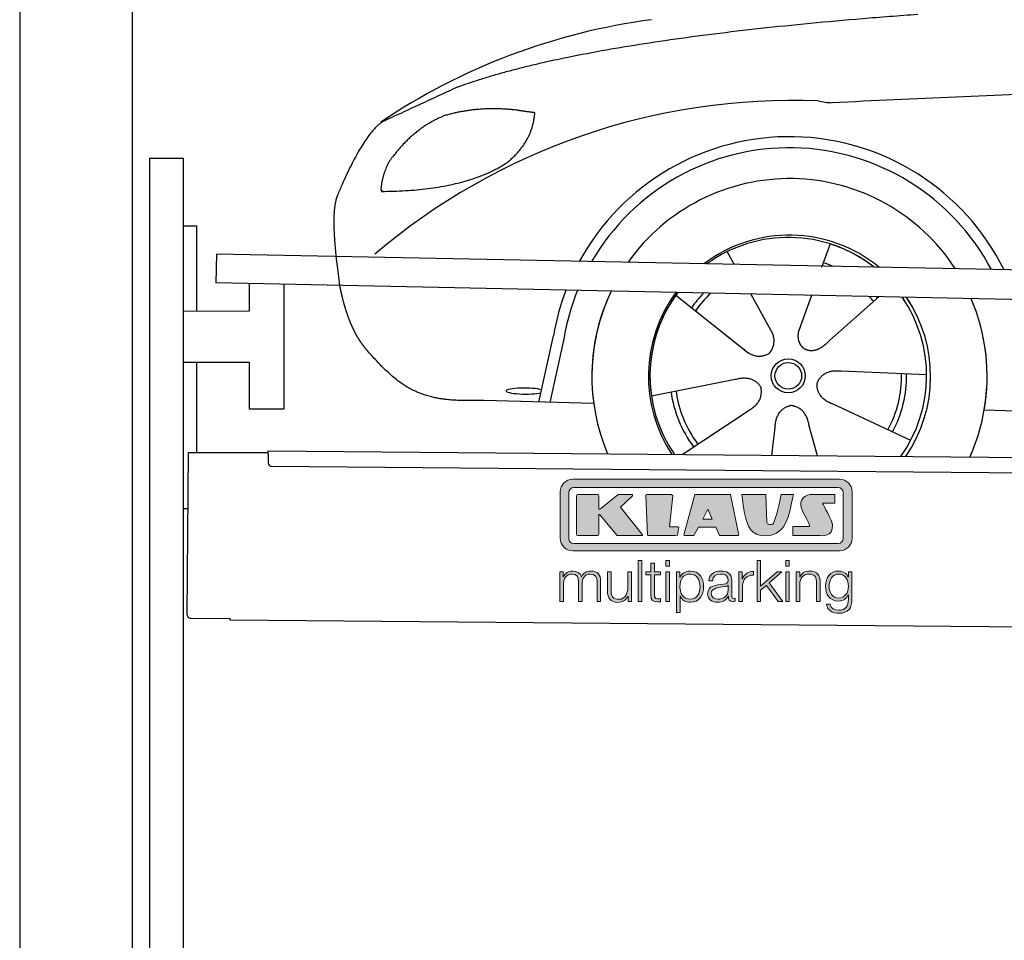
# Model space of a CAD drawing. Header units: millimetres. Extents: x -411 to 6777, y 0 to 6627.
# Tile 2 of 6: x 0 to 1744, y 3628 to 5257. Entities that reach past the tile are written whole.
import ezdxf

# ---------------------------------------------------------------- set-up
doc = ezdxf.new("R2010")
doc.units = ezdxf.units.MM
for name, color, linetype, lineweight in [('car', 10, 'Continuous', 25), ('Logo', 7, 'Continuous', 25), ('Plattform', 7, 'Continuous', 25), ('Ständer hinten', 7, 'Continuous', 25)]:
    doc.layers.add(name, color=color, linetype=linetype, lineweight=lineweight)

# ---------------------------------------------------------------- blocks, each defined once
blk = doc.blocks.new('Car')
at = {"layer": 'car'}
for p, q in [((1390.5, 4873), (1375.8, 4831.1)), ((1208.4, 4857.6), (1221.1, 4835.1)), ((1208.5, 4857.6), (1221.2, 4835.1)), ((1118.1, 4779.5), (1237.6, 4686.6)), ((1250.7, 4782.9), (1289.2, 4714.6)), ((1358.4, 4781.6), (1339.4, 4727.7)), ((1477.6, 4780.2), (1391.5, 4702.7)), ((1339.4, 4727.7), (1335.7, 4717.3)), ((1200.2, 4715.7), (1246.7, 4679.5)), ((877.5, 4588.2), (902.1, 4706.1)), ((920.6, 4700.8), (897, 4587.9)), ((1563.6, 4642.7), (1412.2, 4647.7)), ((1076.4, 4601.5), (1224.8, 4631.8)), ((974.5, 4586.5), (780.3, 4590)), ((1536.4, 4526.5), (1398.5, 4589.2)), ((1131.9, 4497.8), (1248.1, 4576.5)), ((1666.2, 4581.7), (3715.1, 4547)), ((1371.8, 4497.9), (1356, 4552.5)), ((1290.6, 4497.8), (1296.2, 4547.4))]:
    blk.add_line(p, q, dxfattribs=at)
for radius in [30.1, 23.6]:
    blk.add_circle((1318.6, 4638.8), radius, dxfattribs=at)
for centre, radius, start, end in [((1227.6, 4155.6), 1122.3, 98.0395, 124.4377), ((1332.2, 3985.2), 1141.2, 88.2487, 130.916), ((1393.5, 5240.3), 117.4, 256.9855, 269.1884), ((1320.7, 4637.9), 424.2, 26.9197, 151.8432), ((1320.4, 4637.7), 404.8, 28.396, 150.3669), ((1320.7, 4637.9), 350, 33.4585, 145.3045), ((1320.7, 4637.9), 250, 51.0494, 127.7135), ((1318.6, 4638.8), 245, 52.2371, 126.5259), ((1318.6, 4638.8), 245, 52.2371, 72.9266), ((1318.6, 4638.8), 209.6, 68.0621, 73.3995), ((1320.7, 4637.9), 424.2, 159.4632, 170.7471), ((1320.7, 4637.9), 424.2, 159.4632, 170.7471), ((1320.4, 4637.7), 404.8, 158.434, 171.0238), ((1320.7, 4637.9), 350, 155.0104, 203.6179), ((1320.7, 4637.9), 350, 155.0104, 188.4487), ((1320.7, 4637.9), 350, 155.0104, 157.8717), ((1320.7, 4637.9), 250, 144.1237, 214.1037), ((1318.6, 4638.8), 245, 143.5289, 188.7348), ((1318.6, 4638.8), 245, 144.9266, 215.1376), ((1320.7, 4637.9), 250, 144.1237, 148.496), ((1318.6, 4638.8), 245, 143.5289, 148.0172), ((1318.6, 4638.8), 209.6, 136.2024, 145.3995), ((1318.6, 4638.8), 200.6, 133.7482, 145.5463), ((1318.6, 4638.8), 200.6, 41.6402, 44.9032), ((1318.6, 4638.8), 200.6, 41.6402, 44.9032), ((1318.6, 4638.8), 209.6, 41.655, 42.449), ((1318.6, 4638.8), 245, 30.7457, 35.1225), ((1318.6, 4638.8), 245, 324.9119, 35.1225), ((1320.7, 4637.9), 250, 30.267, 34.5277), ((1320.7, 4637.9), 250, 325.9458, 34.5277), ((1320.7, 4637.9), 350, 350.7505, 23.641), ((1320.7, 4637.9), 350, 350.7505, 23.641), ((1320.7, 4637.9), 350, 336.4317, 11.924), ((1318.6, 4638.8), 200.6, 332.1152, 1.5463), ((1318.6, 4638.8), 209.6, 332.262, 1.3995), ((1318.6, 4638.8), 209.6, 188.262, 217.3995), ((1318.6, 4638.8), 200.6, 188.1152, 217.5463)]:
    blk.add_arc(centre, radius, start, end, dxfattribs=at)
blk.add_ellipse((852.8, 4607.6), major_axis=(33.6, 0), ratio=0.157274, start_param=0.513473, end_param=5.704241, dxfattribs=at)
for points, degree in [([(729.5, 5145.1), (965.3, 5233.8), (1541.9, 5281)], 2), ([(4700.6, 5237), (3823.9, 5257.4), (1391.9, 5122.9)], 2), ([(729.5, 5145.1), (595.8, 5081.9)], 1), ([(705.9, 5093.8), (653.8, 5072.6), (616.3, 5022.3)], 2), ([(832.8, 5104.7), (765.2, 5111.8), (705.9, 5093.8)], 2), ([(816.5, 5011.1), (862.2, 5048.5), (865.5, 5100.4)], 2), ([(865.5, 5100.4), (847.7, 5102.3), (832.8, 5104.7)], 2), ([(595.8, 5081.9), (561.4, 5058.8), (517.4, 4951.3)], 2), ([(616.3, 5022.3), (598.2, 5002.3), (593.8, 4961)], 2), ([(595.1, 4958.7), (739.8, 4960.6), (816.5, 5011.1)], 2), ([(593.8, 4961), (597.2, 4960.9), (595.1, 4958.7)], 2), ([(517.4, 4951.3), (511, 4935.4), (509.2, 4906.9), (510.6, 4874.5), (522.5, 4791.4)], 4), ([(1237.6, 4686.6), (1261.1, 4664.9), (1284.3, 4678.4)], 2), ([(1412.2, 4647.7), (1380.5, 4651.4), (1369.7, 4626.8)], 2), ([(1224.8, 4631.8), (1255.5, 4640.8), (1270.2, 4618.4)], 2), ([(1398.5, 4589.2), (1368.4, 4600), (1369.7, 4626.8)], 2), ([(1248.1, 4576.5), (1276, 4592.2), (1270.2, 4618.4)], 2), ([(1296.2, 4547.4), (1297.1, 4579.4), (1323, 4586.5)], 2), ([(1356, 4552.5), (1349.7, 4583.8), (1323, 4586.5)], 2)]:
    blk.add_open_spline(points, degree=degree, dxfattribs=at)
for points, degree, knots in [([(522.5, 4791.4), (523.4, 4787.2), (524.3, 4783), (525.3, 4778.9), (526.3, 4774.8), (529.9, 4760), (534, 4746.4), (538.6, 4734), (543.5, 4722.7)], 4, [0.4914944, 0.4914944, 0.4914944, 0.4914944, 0.4914944, 0.5422469, 0.5422469, 0.5422469, 0.5422469, 0.728655, 0.728655, 0.728655, 0.728655, 0.728655]), ([(543.2, 4723.4), (544.6, 4720.2), (546, 4717.1), (547.5, 4714.1), (548.9, 4711.3), (554.7, 4700.2), (560.7, 4690.9), (567, 4683), (573.6, 4675.6)], 4, [0.7288005, 0.7288005, 0.7288005, 0.7288005, 0.7288005, 0.7843928, 0.7843928, 0.7843928, 0.7843928, 1, 1, 1, 1, 1]), ([(1289.2, 4714.6), (1290.9, 4710.5), (1291.9, 4706.6), (1292.2, 4702.7), (1293, 4694.1), (1290.3, 4686), (1284.3, 4678.4)], 3, [0.2167758, 0.2167758, 0.2167758, 0.2167758, 0.4600873, 0.4600873, 0.4600873, 1, 1, 1, 1]), ([(1335.7, 4717.3), (1335.2, 4714.2), (1334.9, 4711.2), (1335, 4708.2), (1335.4, 4705.4), (1336.2, 4699.7), (1338.3, 4694.3), (1341.9, 4689.8), (1346.8, 4686.8)], 4, [0.3191838, 0.3191838, 0.3191838, 0.3191838, 0.3191838, 0.5438253, 0.5438253, 0.5438253, 0.5438253, 1, 1, 1, 1, 1]), ([(1391.5, 4702.7), (1391.5, 4702.7), (1391.5, 4702.7), (1391.5, 4702.7), (1391.5, 4702.7), (1382.4, 4692.9), (1371.9, 4682.8), (1357.6, 4680.3), (1346.8, 4686.8)], 4, [-0.000003, -0.000003, -0.000003, -0.000003, -0.000003, 0, 0, 0, 0, 1, 1, 1, 1, 1]), ([(780.3, 4590), (755.6, 4590.4), (700, 4586.3), (663.8, 4599.9), (619.9, 4624.6), (573.6, 4675.6)], 4, [0, 0, 0, 0, 0, 0.597866, 1, 1, 1, 1, 1])]:
    blk.add_open_spline(points, degree=degree, knots=knots, dxfattribs=at)
blk = doc.blocks.new('KLAUS')
at = {"layer": 'Logo'}
h = blk.add_hatch(color=8, dxfattribs=at)
h.dxf.hatch_style = 2
edge = h.paths.add_edge_path()
edge.add_spline(control_points=[(3.6, 29.09), (2.88, 29.09), (2.3, 28.51), (2.3, 27.8), (2.3, 27.8), (2.3, 16.11), (2.3, 16.11), (2.3, 15.39), (2.88, 14.81), (3.6, 14.81), (3.6, 14.81), (71.16, 14.81), (71.16, 14.81), (71.88, 14.81), (72.46, 15.39), (72.46, 16.11), (72.46, 16.11), (72.46, 27.8), (72.46, 27.8), (72.46, 28.51), (71.88, 29.09), (71.16, 29.09), (71.16, 29.09), (3.6, 29.09), (3.6, 29.09), (3.6, 29.09), (3.6, 29.09), (3.6, 29.09)], knot_values=[0, 0, 0, 0, 1, 1, 1, 2, 2, 2, 3, 3, 3, 4, 4, 4, 5, 5, 5, 6, 6, 6, 7, 7, 7, 8, 8, 8, 9, 9, 9, 9], degree=3, periodic=0)
edge = h.paths.add_edge_path()
edge.add_spline(control_points=[(3.35, 31.23), (3.35, 31.23), (71.47, 31.23), (71.47, 31.23), (73.26, 31.23), (74.71, 29.77), (74.71, 27.99), (74.71, 27.99), (74.71, 16.17), (74.71, 16.17), (74.71, 14.38), (73.26, 12.93), (71.47, 12.93), (71.47, 12.93), (3.35, 12.93), (3.35, 12.93), (1.56, 12.93), (0.11, 14.38), (0.11, 16.17), (0.11, 16.17), (0.11, 27.99), (0.11, 27.99), (0.11, 29.77), (1.56, 31.23), (3.35, 31.23), (3.35, 31.23), (3.35, 31.23), (3.35, 31.23)], knot_values=[0, 0, 0, 0, 1, 1, 1, 2, 2, 2, 3, 3, 3, 4, 4, 4, 5, 5, 5, 6, 6, 6, 7, 7, 7, 8, 8, 8, 9, 9, 9, 9], degree=3, periodic=0)
h = blk.add_hatch(color=8, dxfattribs=at)
h.dxf.hatch_style = 2
edge = h.paths.add_edge_path()
edge.add_spline(control_points=[(4.5, 27.33), (4.5, 27.33), (9.7, 27.33), (9.7, 27.33), (9.84, 27.33), (9.96, 27.22), (9.96, 27.08), (9.96, 27.08), (9.96, 23.69), (9.96, 23.69), (9.96, 23.69), (9.94, 23.64), (10.04, 23.59), (10.14, 23.53), (10.2, 23.57), (10.2, 23.57), (10.2, 23.57), (10.51, 23.75), (10.51, 23.75), (10.51, 23.75), (14.94, 27.33), (14.94, 27.33), (14.94, 27.33), (18.41, 27.33), (18.41, 27.33), (18.41, 27.33), (18.49, 27.33), (18.56, 27.2), (18.65, 27.04), (18.53, 26.91), (18.53, 26.91), (18.53, 26.91), (15.49, 24.11), (15.49, 24.11), (15.49, 24.11), (21.14, 17.06), (21.14, 17.06), (21.14, 17.06), (21.13, 16.91), (21.13, 16.91), (21.08, 16.84), (20.99, 16.82), (20.99, 16.82), (20.99, 16.82), (14.7, 16.82), (14.7, 16.82), (14.7, 16.82), (10.26, 22.17), (10.26, 22.17), (10.26, 22.17), (10.19, 22.24), (10.08, 22.21), (9.97, 22.18), (9.96, 22.11), (9.96, 22.11), (9.96, 22.11), (9.96, 17.08), (9.96, 17.08), (9.96, 16.94), (9.84, 16.82), (9.7, 16.82), (9.7, 16.82), (4.5, 16.82), (4.5, 16.82), (4.36, 16.82), (4.25, 16.94), (4.25, 17.08), (4.25, 17.08), (4.25, 27.08), (4.25, 27.08), (4.25, 27.22), (4.36, 27.33), (4.5, 27.33), (4.5, 27.33), (4.5, 27.33), (4.5, 27.33)], knot_values=[0, 0, 0, 0, 1, 1, 1, 2, 2, 2, 3, 3, 3, 4, 4, 4, 5, 5, 5, 6, 6, 6, 7, 7, 7, 8, 8, 8, 9, 9, 9, 10, 10, 10, 11, 11, 11, 12, 12, 12, 13, 13, 13, 14, 14, 14, 15, 15, 15, 16, 16, 16, 17, 17, 17, 18, 18, 18, 19, 19, 19, 20, 20, 20, 21, 21, 21, 22, 22, 22, 23, 23, 23, 24, 24, 24, 25, 25, 25, 25], degree=3, periodic=0)
h = blk.add_hatch(color=8, dxfattribs=at)
h.dxf.hatch_style = 2
h.paths.add_polyline_path([(22.42, 17.06), (21.97, 27.15), (22.24, 27.33), (28.55, 27.33), (28.86, 26.97), (28.01, 19.08), (30.26, 19.07), (30.44, 18.95), (30.08, 16.95), (29.49, 16.82), (22.6, 16.82)])
h = blk.add_hatch(color=8, dxfattribs=at)
h.paths.add_polyline_path([(36.52, 21.01), (38.93, 21.01), (37.87, 23.57)])
h.paths.add_polyline_path([(34.52, 27.33), (43.65, 27.33), (45.76, 16.94), (45.57, 16.82), (40.83, 16.82), (39.89, 18.95), (35.42, 18.95), (34.27, 16.82), (31.78, 16.82), (31.66, 17)])
h = blk.add_hatch(color=8, dxfattribs=at)
h.dxf.hatch_style = 2
edge = h.paths.add_edge_path()
edge.add_spline(control_points=[(52.69, 27.32), (52.69, 27.32), (52.88, 20.14), (52.88, 20.14), (53.01, 19.89), (53.2, 19.77), (53.43, 19.71), (53.91, 19.59), (54.43, 19.57), (54.64, 20.03), (55.23, 21.34), (56.27, 25.45), (56.6, 27.33), (56.6, 27.33), (59.77, 27.33), (59.77, 27.33), (58.77, 23.9), (58.56, 16.82), (52.63, 16.76), (48.72, 16.72), (48.01, 19.35), (47.27, 22.24), (46.89, 23.68), (46.54, 27.33), (46.54, 27.33), (46.54, 27.33), (52.69, 27.32), (52.69, 27.32), (52.69, 27.32), (52.69, 27.32), (52.69, 27.32)], knot_values=[0, 0, 0, 0, 1, 1, 1, 2, 2, 2, 3, 3, 3, 4, 4, 4, 5, 5, 5, 6, 6, 6, 7, 7, 7, 8, 8, 8, 9, 9, 9, 10, 10, 10, 10], degree=3, periodic=0)
h = blk.add_hatch(color=8, dxfattribs=at)
h.dxf.hatch_style = 2
edge = h.paths.add_edge_path()
edge.add_spline(control_points=[(64.46, 27.33), (64.46, 27.33), (70.31, 27.33), (70.31, 27.33), (70.31, 26.52), (70.31, 26.02), (70.31, 25.12), (70.31, 25.12), (67.3, 25.12), (67.3, 25.12), (67.24, 25.04), (67.25, 25.11), (67.25, 24.91), (67.25, 24.88), (69.73, 20.38), (69.73, 19.57), (69.73, 16.4), (67.22, 16.81), (65.9, 16.82), (65.9, 16.82), (59.59, 16.82), (59.59, 16.82), (59.59, 17.76), (59.59, 18.23), (59.59, 19.14), (59.59, 19.14), (63.75, 19.14), (63.75, 19.14), (63.82, 19.22), (63.81, 19.11), (63.81, 19.31), (63.81, 20.32), (61.58, 23.06), (61.58, 24.63), (61.58, 26.33), (62.83, 27.34), (64.46, 27.33), (64.46, 27.33), (64.46, 27.33), (64.46, 27.33)], knot_values=[0, 0, 0, 0, 1, 1, 1, 2, 2, 2, 3, 3, 3, 4, 4, 4, 5, 5, 5, 6, 6, 6, 7, 7, 7, 8, 8, 8, 9, 9, 9, 10, 10, 10, 11, 11, 11, 12, 12, 12, 13, 13, 13, 13], degree=3, periodic=0)
h = blk.add_hatch(color=30, dxfattribs=at)
h.dxf.hatch_style = 2
h.paths.add_polyline_path([(20.07, 0), (20.99, 0), (20.99, 10.45), (20.07, 10.45)])
h = blk.add_hatch(color=30, dxfattribs=at)
h.paths.add_polyline_path([(27.1, 0), (28.03, 0), (28.03, 7.55), (27.1, 7.55)])
h.paths.add_polyline_path([(27.1, 8.98), (28.03, 8.98), (28.03, 10.45), (27.1, 10.45)])
h = blk.add_hatch(color=30, dxfattribs=at)
h.dxf.hatch_style = 2
h.paths.add_polyline_path([(50.4, 0), (51.32, 0), (51.32, 2.87), (52.82, 4.11), (55.8, 0), (56.96, 0), (53.52, 4.76), (56.74, 7.55), (55.51, 7.55), (51.32, 3.89), (51.32, 10.45), (50.4, 10.45)])
h = blk.add_hatch(color=30, dxfattribs=at)
h.paths.add_polyline_path([(57.74, 0), (58.66, 0), (58.66, 7.55), (57.74, 7.55)])
h.paths.add_polyline_path([(57.74, 8.98), (58.66, 8.98), (58.66, 10.45), (57.74, 10.45)])
h = blk.add_hatch(color=30, dxfattribs=at)
h.dxf.hatch_style = 2
edge = h.paths.add_edge_path()
edge.add_spline(control_points=[(0, 0), (0, 0), (0.92, 0), (0.92, 0), (0.92, 0), (0.92, 4.22), (0.92, 4.22), (0.94, 5.8), (1.58, 7), (3.18, 7), (4.35, 7), (4.77, 6.15), (4.76, 5.12), (4.76, 5.12), (4.76, 0), (4.76, 0), (4.76, 0), (5.68, 0), (5.68, 0), (5.68, 0), (5.68, 4.27), (5.68, 4.27), (5.68, 5.68), (6.14, 7), (7.73, 7), (9.05, 7), (9.52, 6.32), (9.52, 5.08), (9.52, 5.08), (9.52, 0), (9.52, 0), (9.52, 0), (10.44, 0), (10.44, 0), (10.44, 0), (10.44, 5.12), (10.44, 5.12), (10.44, 6.91), (9.59, 7.77), (7.94, 7.77), (6.94, 7.77), (5.99, 7.29), (5.54, 6.3), (5.26, 7.29), (4.36, 7.77), (3.37, 7.77), (2.17, 7.77), (1.38, 7.19), (0.89, 6.28), (0.89, 6.28), (0.85, 6.28), (0.85, 6.28), (0.85, 6.28), (0.85, 7.55), (0.85, 7.55), (0.85, 7.55), (0, 7.55), (0, 7.55), (0, 7.55), (0, 0), (0, 0), (0, 0), (0, 0), (0, 0)], knot_values=[0, 0, 0, 0, 1, 1, 1, 2, 2, 2, 3, 3, 3, 4, 4, 4, 5, 5, 5, 6, 6, 6, 7, 7, 7, 8, 8, 8, 9, 9, 9, 10, 10, 10, 11, 11, 11, 12, 12, 12, 13, 13, 13, 14, 14, 14, 15, 15, 15, 16, 16, 16, 17, 17, 17, 18, 18, 18, 19, 19, 19, 20, 20, 20, 21, 21, 21, 21], degree=3, periodic=0)
h = blk.add_hatch(color=30, dxfattribs=at)
h.dxf.hatch_style = 2
edge = h.paths.add_edge_path()
edge.add_spline(control_points=[(18.31, 7.55), (18.31, 7.55), (17.39, 7.55), (17.39, 7.55), (17.39, 7.55), (17.39, 3.59), (17.39, 3.59), (17.39, 2.05), (16.7, 0.56), (15.12, 0.56), (13.66, 0.56), (13.15, 1.27), (13.1, 2.64), (13.1, 2.64), (13.1, 7.55), (13.1, 7.55), (13.1, 7.55), (12.18, 7.55), (12.18, 7.55), (12.18, 7.55), (12.18, 2.65), (12.18, 2.65), (12.18, 0.89), (12.93, -0.22), (14.83, -0.22), (15.96, -0.22), (16.95, 0.35), (17.44, 1.36), (17.44, 1.36), (17.47, 1.36), (17.47, 1.36), (17.47, 1.36), (17.47, 0), (17.47, 0), (17.47, 0), (18.31, 0), (18.31, 0), (18.31, 0), (18.31, 7.55), (18.31, 7.55), (18.31, 7.55), (18.31, 7.55), (18.31, 7.55)], knot_values=[0, 0, 0, 0, 1, 1, 1, 2, 2, 2, 3, 3, 3, 4, 4, 4, 5, 5, 5, 6, 6, 6, 7, 7, 7, 8, 8, 8, 9, 9, 9, 10, 10, 10, 11, 11, 11, 12, 12, 12, 13, 13, 13, 14, 14, 14, 14], degree=3, periodic=0)
h = blk.add_hatch(color=30, dxfattribs=at)
h.dxf.hatch_style = 2
edge = h.paths.add_edge_path()
edge.add_spline(control_points=[(24.22, 9.82), (24.22, 9.82), (23.3, 9.82), (23.3, 9.82), (23.3, 9.82), (23.3, 7.55), (23.3, 7.55), (23.3, 7.55), (21.98, 7.55), (21.98, 7.55), (21.98, 7.55), (21.98, 6.78), (21.98, 6.78), (21.98, 6.78), (23.3, 6.78), (23.3, 6.78), (23.3, 6.78), (23.3, 1.61), (23.3, 1.61), (23.28, 0.32), (23.71, -0.09), (24.94, -0.09), (25.22, -0.09), (25.48, -0.06), (25.76, -0.06), (25.76, -0.06), (25.76, 0.73), (25.76, 0.73), (25.5, 0.7), (25.23, 0.69), (24.97, 0.69), (24.31, 0.73), (24.22, 1.08), (24.22, 1.68), (24.22, 1.68), (24.22, 6.78), (24.22, 6.78), (24.22, 6.78), (25.76, 6.78), (25.76, 6.78), (25.76, 6.78), (25.76, 7.55), (25.76, 7.55), (25.76, 7.55), (24.22, 7.55), (24.22, 7.55), (24.22, 7.55), (24.22, 9.82), (24.22, 9.82), (24.22, 9.82), (24.22, 9.82), (24.22, 9.82)], knot_values=[0, 0, 0, 0, 1, 1, 1, 2, 2, 2, 3, 3, 3, 4, 4, 4, 5, 5, 5, 6, 6, 6, 7, 7, 7, 8, 8, 8, 9, 9, 9, 10, 10, 10, 11, 11, 11, 12, 12, 12, 13, 13, 13, 14, 14, 14, 15, 15, 15, 16, 16, 16, 17, 17, 17, 17], degree=3, periodic=0)
h = blk.add_hatch(color=30, dxfattribs=at)
edge = h.paths.add_edge_path()
edge.add_spline(control_points=[(35.84, 3.78), (35.84, 2.21), (35.12, 0.56), (33.37, 0.56), (31.4, 0.56), (30.72, 2.21), (30.72, 3.78), (30.72, 5.49), (31.33, 7), (33.37, 7), (35.12, 7), (35.84, 5.34), (35.84, 3.78), (35.84, 3.78), (35.84, 3.78), (35.84, 3.78)], knot_values=[0, 0, 0, 0, 1, 1, 1, 2, 2, 2, 3, 3, 3, 4, 4, 4, 5, 5, 5, 5], degree=3, periodic=0)
edge = h.paths.add_edge_path()
edge.add_spline(control_points=[(29.79, -2.8), (29.79, -2.8), (30.72, -2.8), (30.72, -2.8), (30.72, -2.8), (30.72, 1.43), (30.72, 1.43), (30.72, 1.43), (30.74, 1.43), (30.74, 1.43), (31.14, 0.35), (32.24, -0.22), (33.37, -0.22), (35.66, -0.22), (36.76, 1.64), (36.76, 3.78), (36.76, 5.91), (35.66, 7.77), (33.37, 7.77), (32.15, 7.77), (31.1, 7.14), (30.67, 6.12), (30.67, 6.12), (30.64, 6.12), (30.64, 6.12), (30.64, 6.12), (30.64, 7.55), (30.64, 7.55), (30.64, 7.55), (29.79, 7.55), (29.79, 7.55), (29.79, 7.55), (29.79, -2.8), (29.79, -2.8), (29.79, -2.8), (29.79, -2.8), (29.79, -2.8)], knot_values=[0, 0, 0, 0, 1, 1, 1, 2, 2, 2, 3, 3, 3, 4, 4, 4, 5, 5, 5, 6, 6, 6, 7, 7, 7, 8, 8, 8, 9, 9, 9, 10, 10, 10, 11, 11, 11, 12, 12, 12, 12], degree=3, periodic=0)
h = blk.add_hatch(color=30, dxfattribs=at)
edge = h.paths.add_edge_path()
edge.add_spline(control_points=[(43.03, 2.93), (43.04, 1.45), (41.8, 0.56), (40.39, 0.56), (39.53, 0.56), (38.71, 1.13), (38.71, 2.05), (38.71, 3.53), (40.66, 3.51), (42.22, 3.79), (42.47, 3.84), (42.88, 3.91), (43, 4.13), (43, 4.13), (43.03, 4.13), (43.03, 4.13), (43.03, 4.13), (43.03, 2.93), (43.03, 2.93), (43.03, 2.93), (43.03, 2.93), (43.03, 2.93)], knot_values=[0, 0, 0, 0, 1, 1, 1, 2, 2, 2, 3, 3, 3, 4, 4, 4, 5, 5, 5, 6, 6, 6, 7, 7, 7, 7], degree=3, periodic=0)
edge = h.paths.add_edge_path()
edge.add_spline(control_points=[(39.03, 5.24), (39.06, 6.47), (39.91, 7), (41.05, 7), (42.14, 7), (43.03, 6.69), (43.03, 5.45), (43.03, 4.61), (42.6, 4.51), (41.84, 4.42), (39.85, 4.19), (37.79, 4.11), (37.79, 1.99), (37.79, 0.47), (38.93, -0.22), (40.32, -0.22), (41.77, -0.22), (42.43, 0.34), (43.07, 1.32), (43.07, 1.32), (43.1, 1.32), (43.1, 1.32), (43.1, 0.53), (43.25, 0), (44.19, 0), (44.43, 0), (44.58, 0.01), (44.79, 0.06), (44.79, 0.06), (44.79, 0.83), (44.79, 0.83), (44.71, 0.81), (44.6, 0.78), (44.49, 0.78), (44.13, 0.78), (43.95, 0.98), (43.95, 1.33), (43.95, 1.33), (43.95, 5.34), (43.95, 5.34), (43.95, 7.36), (42.5, 7.77), (41.17, 7.77), (39.44, 7.77), (38.2, 7.01), (38.11, 5.24), (38.11, 5.24), (39.03, 5.24), (39.03, 5.24), (39.03, 5.24), (39.03, 5.24), (39.03, 5.24)], knot_values=[0, 0, 0, 0, 1, 1, 1, 2, 2, 2, 3, 3, 3, 4, 4, 4, 5, 5, 5, 6, 6, 6, 7, 7, 7, 8, 8, 8, 9, 9, 9, 10, 10, 10, 11, 11, 11, 12, 12, 12, 13, 13, 13, 14, 14, 14, 15, 15, 15, 16, 16, 16, 17, 17, 17, 17], degree=3, periodic=0)
h = blk.add_hatch(color=30, dxfattribs=at)
h.dxf.hatch_style = 2
edge = h.paths.add_edge_path()
edge.add_spline(control_points=[(45.79, 0), (45.79, 0), (46.71, 0), (46.71, 0), (46.71, 0), (46.71, 4.03), (46.71, 4.03), (46.71, 5.59), (47.85, 6.82), (49.52, 6.73), (49.52, 6.73), (49.52, 7.66), (49.52, 7.66), (48.16, 7.72), (47.14, 7), (46.67, 5.78), (46.67, 5.78), (46.64, 5.78), (46.64, 5.78), (46.64, 5.78), (46.64, 7.55), (46.64, 7.55), (46.64, 7.55), (45.79, 7.55), (45.79, 7.55), (45.79, 7.55), (45.79, 0), (45.79, 0), (45.79, 0), (45.79, 0), (45.79, 0)], knot_values=[0, 0, 0, 0, 1, 1, 1, 2, 2, 2, 3, 3, 3, 4, 4, 4, 5, 5, 5, 6, 6, 6, 7, 7, 7, 8, 8, 8, 9, 9, 9, 10, 10, 10, 10], degree=3, periodic=0)
h = blk.add_hatch(color=30, dxfattribs=at)
h.dxf.hatch_style = 2
edge = h.paths.add_edge_path()
edge.add_spline(control_points=[(60.41, 0), (60.41, 0), (61.33, 0), (61.33, 0), (61.33, 0), (61.33, 4.41), (61.33, 4.41), (61.36, 5.89), (62.24, 7), (63.7, 7), (65.2, 7), (65.62, 6.02), (65.62, 4.71), (65.62, 4.71), (65.62, 0), (65.62, 0), (65.62, 0), (66.54, 0), (66.54, 0), (66.54, 0), (66.54, 4.86), (66.54, 4.86), (66.54, 6.66), (65.9, 7.77), (63.78, 7.77), (62.71, 7.77), (61.7, 7.16), (61.36, 6.25), (61.36, 6.25), (61.33, 6.25), (61.33, 6.25), (61.33, 6.25), (61.33, 7.55), (61.33, 7.55), (61.33, 7.55), (60.41, 7.55), (60.41, 7.55), (60.41, 7.55), (60.41, 0), (60.41, 0), (60.41, 0), (60.41, 0), (60.41, 0)], knot_values=[0, 0, 0, 0, 1, 1, 1, 2, 2, 2, 3, 3, 3, 4, 4, 4, 5, 5, 5, 6, 6, 6, 7, 7, 7, 8, 8, 8, 9, 9, 9, 10, 10, 10, 11, 11, 11, 12, 12, 12, 13, 13, 13, 14, 14, 14, 14], degree=3, periodic=0)
h = blk.add_hatch(color=30, dxfattribs=at)
edge = h.paths.add_edge_path()
edge.add_spline(control_points=[(71.32, 0.86), (69.62, 0.86), (68.83, 2.34), (68.83, 3.86), (68.83, 5.43), (69.56, 7), (71.32, 7), (73.06, 7), (73.75, 5.34), (73.75, 3.86), (73.75, 2.33), (72.91, 0.86), (71.32, 0.86), (71.32, 0.86), (71.32, 0.86), (71.32, 0.86)], knot_values=[0, 0, 0, 0, 1, 1, 1, 2, 2, 2, 3, 3, 3, 4, 4, 4, 5, 5, 5, 5], degree=3, periodic=0)
edge = h.paths.add_edge_path()
edge.add_spline(control_points=[(74.67, 7.55), (74.67, 7.55), (73.75, 7.55), (73.75, 7.55), (73.75, 7.55), (73.75, 6.25), (73.75, 6.25), (73.75, 6.25), (73.72, 6.25), (73.72, 6.25), (73.35, 7.09), (72.41, 7.77), (71.32, 7.77), (69.13, 7.77), (67.9, 6.05), (67.9, 3.97), (67.9, 1.82), (68.9, 0.09), (71.32, 0.09), (72.4, 0.09), (73.29, 0.72), (73.72, 1.64), (73.72, 1.64), (73.75, 1.64), (73.75, 1.64), (73.75, 1.64), (73.75, 0.61), (73.75, 0.61), (73.75, -1.23), (73.01, -2.24), (71.32, -2.24), (70.29, -2.24), (69.31, -1.85), (69.1, -0.73), (69.1, -0.73), (68.18, -0.73), (68.18, -0.73), (68.31, -2.34), (69.81, -3.02), (71.32, -3.02), (73.79, -3.02), (74.65, -1.64), (74.67, 0.61), (74.67, 0.61), (74.67, 7.55), (74.67, 7.55), (74.67, 7.55), (74.67, 7.55), (74.67, 7.55)], knot_values=[0, 0, 0, 0, 1, 1, 1, 2, 2, 2, 3, 3, 3, 4, 4, 4, 5, 5, 5, 6, 6, 6, 7, 7, 7, 8, 8, 8, 9, 9, 9, 10, 10, 10, 11, 11, 11, 12, 12, 12, 13, 13, 13, 14, 14, 14, 15, 15, 15, 16, 16, 16, 16], degree=3, periodic=0)
at = {"layer": 'Logo', "lineweight": 0}
for points in [[(22.42, 17.06), (21.97, 27.15), (22.24, 27.33), (28.55, 27.33), (28.86, 26.97), (28.01, 19.08), (30.26, 19.07), (30.44, 18.95), (30.08, 16.95), (29.49, 16.82), (22.6, 16.82), (22.42, 17.06), (22.42, 17.06)], [(34.52, 27.33), (43.65, 27.33), (45.76, 16.94), (45.57, 16.82), (40.83, 16.82), (39.89, 18.95), (35.42, 18.95), (34.27, 16.82), (31.78, 16.82), (31.66, 17), (34.52, 27.33), (34.52, 27.33)], [(36.52, 21.01), (38.93, 21.01), (37.87, 23.57), (36.52, 21.01), (36.52, 21.01)], [(20.07, 0), (20.99, 0), (20.99, 10.45), (20.07, 10.45), (20.07, 0), (20.07, 0)], [(27.1, 8.98), (28.03, 8.98), (28.03, 10.45), (27.1, 10.45), (27.1, 8.98), (27.1, 8.98)], [(50.4, 0), (51.32, 0), (51.32, 2.87), (52.82, 4.11), (55.8, 0), (56.96, 0), (53.52, 4.76), (56.74, 7.55), (55.51, 7.55), (51.32, 3.89), (51.32, 10.45), (50.4, 10.45), (50.4, 0), (50.4, 0)], [(57.74, 8.98), (58.66, 8.98), (58.66, 10.45), (57.74, 10.45), (57.74, 8.98), (57.74, 8.98)], [(27.1, 0), (28.03, 0), (28.03, 7.55), (27.1, 7.55), (27.1, 0), (27.1, 0)], [(57.74, 0), (58.66, 0), (58.66, 7.55), (57.74, 7.55), (57.74, 0), (57.74, 0)]]:
    blk.add_lwpolyline(points, dxfattribs=at)
for points, knots in [([(3.35, 31.23), (3.35, 31.23), (71.47, 31.23), (71.47, 31.23), (73.26, 31.23), (74.71, 29.77), (74.71, 27.99), (74.71, 27.99), (74.71, 16.17), (74.71, 16.17), (74.71, 14.38), (73.26, 12.93), (71.47, 12.93), (71.47, 12.93), (3.35, 12.93), (3.35, 12.93), (1.56, 12.93), (0.11, 14.38), (0.11, 16.17), (0.11, 16.17), (0.11, 27.99), (0.11, 27.99), (0.11, 29.77), (1.56, 31.23), (3.35, 31.23), (3.35, 31.23), (3.35, 31.23), (3.35, 31.23)], [0, 0, 0, 0, 1, 1, 1, 2, 2, 2, 3, 3, 3, 4, 4, 4, 5, 5, 5, 6, 6, 6, 7, 7, 7, 8, 8, 8, 9, 9, 9, 9]), ([(3.6, 29.09), (2.88, 29.09), (2.3, 28.51), (2.3, 27.8), (2.3, 27.8), (2.3, 16.11), (2.3, 16.11), (2.3, 15.39), (2.88, 14.81), (3.6, 14.81), (3.6, 14.81), (71.16, 14.81), (71.16, 14.81), (71.88, 14.81), (72.46, 15.39), (72.46, 16.11), (72.46, 16.11), (72.46, 27.8), (72.46, 27.8), (72.46, 28.51), (71.88, 29.09), (71.16, 29.09), (71.16, 29.09), (3.6, 29.09), (3.6, 29.09), (3.6, 29.09), (3.6, 29.09), (3.6, 29.09)], [0, 0, 0, 0, 1, 1, 1, 2, 2, 2, 3, 3, 3, 4, 4, 4, 5, 5, 5, 6, 6, 6, 7, 7, 7, 8, 8, 8, 9, 9, 9, 9]), ([(4.5, 27.33), (4.5, 27.33), (9.7, 27.33), (9.7, 27.33), (9.84, 27.33), (9.96, 27.22), (9.96, 27.08), (9.96, 27.08), (9.96, 23.69), (9.96, 23.69), (9.96, 23.69), (9.94, 23.64), (10.04, 23.59), (10.14, 23.53), (10.2, 23.57), (10.2, 23.57), (10.2, 23.57), (10.51, 23.75), (10.51, 23.75), (10.51, 23.75), (14.94, 27.33), (14.94, 27.33), (14.94, 27.33), (18.41, 27.33), (18.41, 27.33), (18.41, 27.33), (18.49, 27.33), (18.56, 27.2), (18.65, 27.04), (18.53, 26.91), (18.53, 26.91), (18.53, 26.91), (15.49, 24.11), (15.49, 24.11), (15.49, 24.11), (21.14, 17.06), (21.14, 17.06), (21.14, 17.06), (21.13, 16.91), (21.13, 16.91), (21.08, 16.84), (20.99, 16.82), (20.99, 16.82), (20.99, 16.82), (14.7, 16.82), (14.7, 16.82), (14.7, 16.82), (10.26, 22.17), (10.26, 22.17), (10.26, 22.17), (10.19, 22.24), (10.08, 22.21), (9.97, 22.18), (9.96, 22.11), (9.96, 22.11), (9.96, 22.11), (9.96, 17.08), (9.96, 17.08), (9.96, 16.94), (9.84, 16.82), (9.7, 16.82), (9.7, 16.82), (4.5, 16.82), (4.5, 16.82), (4.36, 16.82), (4.25, 16.94), (4.25, 17.08), (4.25, 17.08), (4.25, 27.08), (4.25, 27.08), (4.25, 27.22), (4.36, 27.33), (4.5, 27.33), (4.5, 27.33), (4.5, 27.33), (4.5, 27.33)], [0, 0, 0, 0, 1, 1, 1, 2, 2, 2, 3, 3, 3, 4, 4, 4, 5, 5, 5, 6, 6, 6, 7, 7, 7, 8, 8, 8, 9, 9, 9, 10, 10, 10, 11, 11, 11, 12, 12, 12, 13, 13, 13, 14, 14, 14, 15, 15, 15, 16, 16, 16, 17, 17, 17, 18, 18, 18, 19, 19, 19, 20, 20, 20, 21, 21, 21, 22, 22, 22, 23, 23, 23, 24, 24, 24, 25, 25, 25, 25]), ([(52.69, 27.32), (52.69, 27.32), (52.88, 20.14), (52.88, 20.14), (53.01, 19.89), (53.2, 19.77), (53.43, 19.71), (53.91, 19.59), (54.43, 19.57), (54.64, 20.03), (55.23, 21.34), (56.27, 25.45), (56.6, 27.33), (56.6, 27.33), (59.77, 27.33), (59.77, 27.33), (58.77, 23.9), (58.56, 16.82), (52.63, 16.76), (48.72, 16.72), (48.01, 19.35), (47.27, 22.24), (46.89, 23.68), (46.54, 27.33), (46.54, 27.33), (46.54, 27.33), (52.69, 27.32), (52.69, 27.32), (52.69, 27.32), (52.69, 27.32), (52.69, 27.32)], [0, 0, 0, 0, 1, 1, 1, 2, 2, 2, 3, 3, 3, 4, 4, 4, 5, 5, 5, 6, 6, 6, 7, 7, 7, 8, 8, 8, 9, 9, 9, 10, 10, 10, 10]), ([(64.46, 27.33), (64.46, 27.33), (70.31, 27.33), (70.31, 27.33), (70.31, 26.52), (70.31, 26.02), (70.31, 25.12), (70.31, 25.12), (67.3, 25.12), (67.3, 25.12), (67.24, 25.04), (67.25, 25.11), (67.25, 24.91), (67.25, 24.88), (69.73, 20.38), (69.73, 19.57), (69.73, 16.4), (67.22, 16.81), (65.9, 16.82), (65.9, 16.82), (59.59, 16.82), (59.59, 16.82), (59.59, 17.76), (59.59, 18.23), (59.59, 19.14), (59.59, 19.14), (63.75, 19.14), (63.75, 19.14), (63.82, 19.22), (63.81, 19.11), (63.81, 19.31), (63.81, 20.32), (61.58, 23.06), (61.58, 24.63), (61.58, 26.33), (62.83, 27.34), (64.46, 27.33), (64.46, 27.33), (64.46, 27.33), (64.46, 27.33)], [0, 0, 0, 0, 1, 1, 1, 2, 2, 2, 3, 3, 3, 4, 4, 4, 5, 5, 5, 6, 6, 6, 7, 7, 7, 8, 8, 8, 9, 9, 9, 10, 10, 10, 11, 11, 11, 12, 12, 12, 13, 13, 13, 13]), ([(0, 0), (0, 0), (0.92, 0), (0.92, 0), (0.92, 0), (0.92, 4.22), (0.92, 4.22), (0.94, 5.8), (1.58, 7), (3.18, 7), (4.35, 7), (4.77, 6.15), (4.76, 5.12), (4.76, 5.12), (4.76, 0), (4.76, 0), (4.76, 0), (5.68, 0), (5.68, 0), (5.68, 0), (5.68, 4.27), (5.68, 4.27), (5.68, 5.68), (6.14, 7), (7.73, 7), (9.05, 7), (9.52, 6.32), (9.52, 5.08), (9.52, 5.08), (9.52, 0), (9.52, 0), (9.52, 0), (10.44, 0), (10.44, 0), (10.44, 0), (10.44, 5.12), (10.44, 5.12), (10.44, 6.91), (9.59, 7.77), (7.94, 7.77), (6.94, 7.77), (5.99, 7.29), (5.54, 6.3), (5.26, 7.29), (4.36, 7.77), (3.37, 7.77), (2.17, 7.77), (1.38, 7.19), (0.89, 6.28), (0.89, 6.28), (0.85, 6.28), (0.85, 6.28), (0.85, 6.28), (0.85, 7.55), (0.85, 7.55), (0.85, 7.55), (0, 7.55), (0, 7.55), (0, 7.55), (0, 0), (0, 0), (0, 0), (0, 0), (0, 0)], [0, 0, 0, 0, 1, 1, 1, 2, 2, 2, 3, 3, 3, 4, 4, 4, 5, 5, 5, 6, 6, 6, 7, 7, 7, 8, 8, 8, 9, 9, 9, 10, 10, 10, 11, 11, 11, 12, 12, 12, 13, 13, 13, 14, 14, 14, 15, 15, 15, 16, 16, 16, 17, 17, 17, 18, 18, 18, 19, 19, 19, 20, 20, 20, 21, 21, 21, 21]), ([(18.31, 7.55), (18.31, 7.55), (17.39, 7.55), (17.39, 7.55), (17.39, 7.55), (17.39, 3.59), (17.39, 3.59), (17.39, 2.05), (16.7, 0.56), (15.12, 0.56), (13.66, 0.56), (13.15, 1.27), (13.1, 2.64), (13.1, 2.64), (13.1, 7.55), (13.1, 7.55), (13.1, 7.55), (12.18, 7.55), (12.18, 7.55), (12.18, 7.55), (12.18, 2.65), (12.18, 2.65), (12.18, 0.89), (12.93, -0.22), (14.83, -0.22), (15.96, -0.22), (16.95, 0.35), (17.44, 1.36), (17.44, 1.36), (17.47, 1.36), (17.47, 1.36), (17.47, 1.36), (17.47, 0), (17.47, 0), (17.47, 0), (18.31, 0), (18.31, 0), (18.31, 0), (18.31, 7.55), (18.31, 7.55), (18.31, 7.55), (18.31, 7.55), (18.31, 7.55)], [0, 0, 0, 0, 1, 1, 1, 2, 2, 2, 3, 3, 3, 4, 4, 4, 5, 5, 5, 6, 6, 6, 7, 7, 7, 8, 8, 8, 9, 9, 9, 10, 10, 10, 11, 11, 11, 12, 12, 12, 13, 13, 13, 14, 14, 14, 14]), ([(24.22, 9.82), (24.22, 9.82), (23.3, 9.82), (23.3, 9.82), (23.3, 9.82), (23.3, 7.55), (23.3, 7.55), (23.3, 7.55), (21.98, 7.55), (21.98, 7.55), (21.98, 7.55), (21.98, 6.78), (21.98, 6.78), (21.98, 6.78), (23.3, 6.78), (23.3, 6.78), (23.3, 6.78), (23.3, 1.61), (23.3, 1.61), (23.28, 0.32), (23.71, -0.09), (24.94, -0.09), (25.22, -0.09), (25.48, -0.06), (25.76, -0.06), (25.76, -0.06), (25.76, 0.73), (25.76, 0.73), (25.5, 0.7), (25.23, 0.69), (24.97, 0.69), (24.31, 0.73), (24.22, 1.08), (24.22, 1.68), (24.22, 1.68), (24.22, 6.78), (24.22, 6.78), (24.22, 6.78), (25.76, 6.78), (25.76, 6.78), (25.76, 6.78), (25.76, 7.55), (25.76, 7.55), (25.76, 7.55), (24.22, 7.55), (24.22, 7.55), (24.22, 7.55), (24.22, 9.82), (24.22, 9.82), (24.22, 9.82), (24.22, 9.82), (24.22, 9.82)], [0, 0, 0, 0, 1, 1, 1, 2, 2, 2, 3, 3, 3, 4, 4, 4, 5, 5, 5, 6, 6, 6, 7, 7, 7, 8, 8, 8, 9, 9, 9, 10, 10, 10, 11, 11, 11, 12, 12, 12, 13, 13, 13, 14, 14, 14, 15, 15, 15, 16, 16, 16, 17, 17, 17, 17]), ([(29.79, -2.8), (29.79, -2.8), (30.72, -2.8), (30.72, -2.8), (30.72, -2.8), (30.72, 1.43), (30.72, 1.43), (30.72, 1.43), (30.74, 1.43), (30.74, 1.43), (31.14, 0.35), (32.24, -0.22), (33.37, -0.22), (35.66, -0.22), (36.76, 1.64), (36.76, 3.78), (36.76, 5.91), (35.66, 7.77), (33.37, 7.77), (32.15, 7.77), (31.1, 7.14), (30.67, 6.12), (30.67, 6.12), (30.64, 6.12), (30.64, 6.12), (30.64, 6.12), (30.64, 7.55), (30.64, 7.55), (30.64, 7.55), (29.79, 7.55), (29.79, 7.55), (29.79, 7.55), (29.79, -2.8), (29.79, -2.8), (29.79, -2.8), (29.79, -2.8), (29.79, -2.8)], [0, 0, 0, 0, 1, 1, 1, 2, 2, 2, 3, 3, 3, 4, 4, 4, 5, 5, 5, 6, 6, 6, 7, 7, 7, 8, 8, 8, 9, 9, 9, 10, 10, 10, 11, 11, 11, 12, 12, 12, 12]), ([(39.03, 5.24), (39.06, 6.47), (39.91, 7), (41.05, 7), (42.14, 7), (43.03, 6.69), (43.03, 5.45), (43.03, 4.61), (42.6, 4.51), (41.84, 4.42), (39.85, 4.19), (37.79, 4.11), (37.79, 1.99), (37.79, 0.47), (38.93, -0.22), (40.32, -0.22), (41.77, -0.22), (42.43, 0.34), (43.07, 1.32), (43.07, 1.32), (43.1, 1.32), (43.1, 1.32), (43.1, 0.53), (43.25, 0), (44.19, 0), (44.43, 0), (44.58, 0.01), (44.79, 0.06), (44.79, 0.06), (44.79, 0.83), (44.79, 0.83), (44.71, 0.81), (44.6, 0.78), (44.49, 0.78), (44.13, 0.78), (43.95, 0.98), (43.95, 1.33), (43.95, 1.33), (43.95, 5.34), (43.95, 5.34), (43.95, 7.36), (42.5, 7.77), (41.17, 7.77), (39.44, 7.77), (38.2, 7.01), (38.11, 5.24), (38.11, 5.24), (39.03, 5.24), (39.03, 5.24), (39.03, 5.24), (39.03, 5.24), (39.03, 5.24)], [0, 0, 0, 0, 1, 1, 1, 2, 2, 2, 3, 3, 3, 4, 4, 4, 5, 5, 5, 6, 6, 6, 7, 7, 7, 8, 8, 8, 9, 9, 9, 10, 10, 10, 11, 11, 11, 12, 12, 12, 13, 13, 13, 14, 14, 14, 15, 15, 15, 16, 16, 16, 17, 17, 17, 17]), ([(45.79, 0), (45.79, 0), (46.71, 0), (46.71, 0), (46.71, 0), (46.71, 4.03), (46.71, 4.03), (46.71, 5.59), (47.85, 6.82), (49.52, 6.73), (49.52, 6.73), (49.52, 7.66), (49.52, 7.66), (48.16, 7.72), (47.14, 7), (46.67, 5.78), (46.67, 5.78), (46.64, 5.78), (46.64, 5.78), (46.64, 5.78), (46.64, 7.55), (46.64, 7.55), (46.64, 7.55), (45.79, 7.55), (45.79, 7.55), (45.79, 7.55), (45.79, 0), (45.79, 0), (45.79, 0), (45.79, 0), (45.79, 0)], [0, 0, 0, 0, 1, 1, 1, 2, 2, 2, 3, 3, 3, 4, 4, 4, 5, 5, 5, 6, 6, 6, 7, 7, 7, 8, 8, 8, 9, 9, 9, 10, 10, 10, 10]), ([(60.41, 0), (60.41, 0), (61.33, 0), (61.33, 0), (61.33, 0), (61.33, 4.41), (61.33, 4.41), (61.36, 5.89), (62.24, 7), (63.7, 7), (65.2, 7), (65.62, 6.02), (65.62, 4.71), (65.62, 4.71), (65.62, 0), (65.62, 0), (65.62, 0), (66.54, 0), (66.54, 0), (66.54, 0), (66.54, 4.86), (66.54, 4.86), (66.54, 6.66), (65.9, 7.77), (63.78, 7.77), (62.71, 7.77), (61.7, 7.16), (61.36, 6.25), (61.36, 6.25), (61.33, 6.25), (61.33, 6.25), (61.33, 6.25), (61.33, 7.55), (61.33, 7.55), (61.33, 7.55), (60.41, 7.55), (60.41, 7.55), (60.41, 7.55), (60.41, 0), (60.41, 0), (60.41, 0), (60.41, 0), (60.41, 0)], [0, 0, 0, 0, 1, 1, 1, 2, 2, 2, 3, 3, 3, 4, 4, 4, 5, 5, 5, 6, 6, 6, 7, 7, 7, 8, 8, 8, 9, 9, 9, 10, 10, 10, 11, 11, 11, 12, 12, 12, 13, 13, 13, 14, 14, 14, 14]), ([(74.67, 7.55), (74.67, 7.55), (73.75, 7.55), (73.75, 7.55), (73.75, 7.55), (73.75, 6.25), (73.75, 6.25), (73.75, 6.25), (73.72, 6.25), (73.72, 6.25), (73.35, 7.09), (72.41, 7.77), (71.32, 7.77), (69.13, 7.77), (67.9, 6.05), (67.9, 3.97), (67.9, 1.82), (68.9, 0.09), (71.32, 0.09), (72.4, 0.09), (73.29, 0.72), (73.72, 1.64), (73.72, 1.64), (73.75, 1.64), (73.75, 1.64), (73.75, 1.64), (73.75, 0.61), (73.75, 0.61), (73.75, -1.23), (73.01, -2.24), (71.32, -2.24), (70.29, -2.24), (69.31, -1.85), (69.1, -0.73), (69.1, -0.73), (68.18, -0.73), (68.18, -0.73), (68.31, -2.34), (69.81, -3.02), (71.32, -3.02), (73.79, -3.02), (74.65, -1.64), (74.67, 0.61), (74.67, 0.61), (74.67, 7.55), (74.67, 7.55), (74.67, 7.55), (74.67, 7.55), (74.67, 7.55)], [0, 0, 0, 0, 1, 1, 1, 2, 2, 2, 3, 3, 3, 4, 4, 4, 5, 5, 5, 6, 6, 6, 7, 7, 7, 8, 8, 8, 9, 9, 9, 10, 10, 10, 11, 11, 11, 12, 12, 12, 13, 13, 13, 14, 14, 14, 15, 15, 15, 16, 16, 16, 16]), ([(35.84, 3.78), (35.84, 2.21), (35.12, 0.56), (33.37, 0.56), (31.4, 0.56), (30.72, 2.21), (30.72, 3.78), (30.72, 5.49), (31.33, 7), (33.37, 7), (35.12, 7), (35.84, 5.34), (35.84, 3.78), (35.84, 3.78), (35.84, 3.78), (35.84, 3.78)], [0, 0, 0, 0, 1, 1, 1, 2, 2, 2, 3, 3, 3, 4, 4, 4, 5, 5, 5, 5]), ([(71.32, 0.86), (69.62, 0.86), (68.83, 2.34), (68.83, 3.86), (68.83, 5.43), (69.56, 7), (71.32, 7), (73.06, 7), (73.75, 5.34), (73.75, 3.86), (73.75, 2.33), (72.91, 0.86), (71.32, 0.86), (71.32, 0.86), (71.32, 0.86), (71.32, 0.86)], [0, 0, 0, 0, 1, 1, 1, 2, 2, 2, 3, 3, 3, 4, 4, 4, 5, 5, 5, 5]), ([(43.03, 2.93), (43.04, 1.45), (41.8, 0.56), (40.39, 0.56), (39.53, 0.56), (38.71, 1.13), (38.71, 2.05), (38.71, 3.53), (40.66, 3.51), (42.22, 3.79), (42.47, 3.84), (42.88, 3.91), (43, 4.13), (43, 4.13), (43.03, 4.13), (43.03, 4.13), (43.03, 4.13), (43.03, 2.93), (43.03, 2.93), (43.03, 2.93), (43.03, 2.93), (43.03, 2.93)], [0, 0, 0, 0, 1, 1, 1, 2, 2, 2, 3, 3, 3, 4, 4, 4, 5, 5, 5, 6, 6, 6, 7, 7, 7, 7])]:
    blk.add_open_spline(points, degree=3, knots=knots, dxfattribs=at)
blk = doc.blocks.new('Plattform OG 6200 550')
at = {"layer": 'Plattform'}
for p, q in [((348.5, 4842), (347.5, 4791.1)), ((5482.3, 4739.6), (348.5, 4842)), ((5481.2, 4683.6), (347.5, 4791)), ((406.3, 4789.8), (406.3, 4740.8)), ((468.3, 4568.3), (468.3, 4788.5)), ((406.3, 4740.8), (289.9, 4740.7)), ((289.9, 4650.8), (406.3, 4650.8)), ((406.3, 4650.8), (406.3, 4568.3)), ((406.3, 4568.3), (463.3, 4568.3)), ((463.3, 4568.3), (468.3, 4568.3)), ((296.3, 4202.8), (298.8, 4490.8)), ((298.8, 4490.8), (440.2, 4490.6)), ((440.2, 4487.6), (440.1, 4472.6)), ((440.2, 4487.6), (440.2, 4493.6)), ((440.2, 4493.6), (5395, 4450.4)), ((446, 4466.5), (5394.8, 4423.4)), ((302.2, 4197.8), (303.5, 4197.8)), ((302.2, 4197.8), (372.7, 4197.2)), ((372.6, 4194.2), (372.7, 4197.2)), ((5437.5, 4150), (372.6, 4194.2))]:
    blk.add_line(p, q, dxfattribs=at)
for centre, start in [((446.1, 4472.5), 179.5), ((302.2, 4203.8), 189.0941)]:
    blk.add_arc(centre, 6, start, 269.5, dxfattribs=at)
at = {"layer": 'Plattform', "xscale": 6.929133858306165, "yscale": 6.929133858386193, "zscale": 6.929133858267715, "rotation": 0.011070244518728}
blk.add_blockref('KLAUS', (956.4, 4227.2), dxfattribs=at)
blk = doc.blocks.new('Ständer hinten')
at = {"layer": 'Ständer hinten'}
for p, q in [((229.9, 5012), (229.9, 1998.6)), ((229.9, 5012), (289.9, 5012)), ((289.9, 2000), (289.9, 5012)), ((289.9, 4892), (312.9, 4892)), ((312.9, 4892), (312.9, 4740.7)), ((312.9, 4650.8), (312.9, 4490.8)), ((297.9, 4390.9), (289.9, 4391))]:
    blk.add_line(p, q, dxfattribs=at)
blk = doc.blocks.new('Gebäude_385_GT180')
for p, q in [((0, 6050), (0, 0)), ((200, 200), (200, 5850))]:
    blk.add_line(p, q)

msp = doc.modelspace()

# ---------------------------------------------------------------- block references
msp.add_blockref('Gebäude_385_GT180', (0, 0))
at = {"layer": 'car', "rotation": 359.4752422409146}
msp.add_blockref('Car', (0, 0), dxfattribs=at)
at = {"layer": 'Plattform'}
msp.add_blockref('Plattform OG 6200 550', (0, 0), dxfattribs=at)
at = {"layer": 'Ständer hinten'}
msp.add_blockref('Ständer hinten', (0, 0), dxfattribs=at)

doc.saveas('drawing.dxf')
